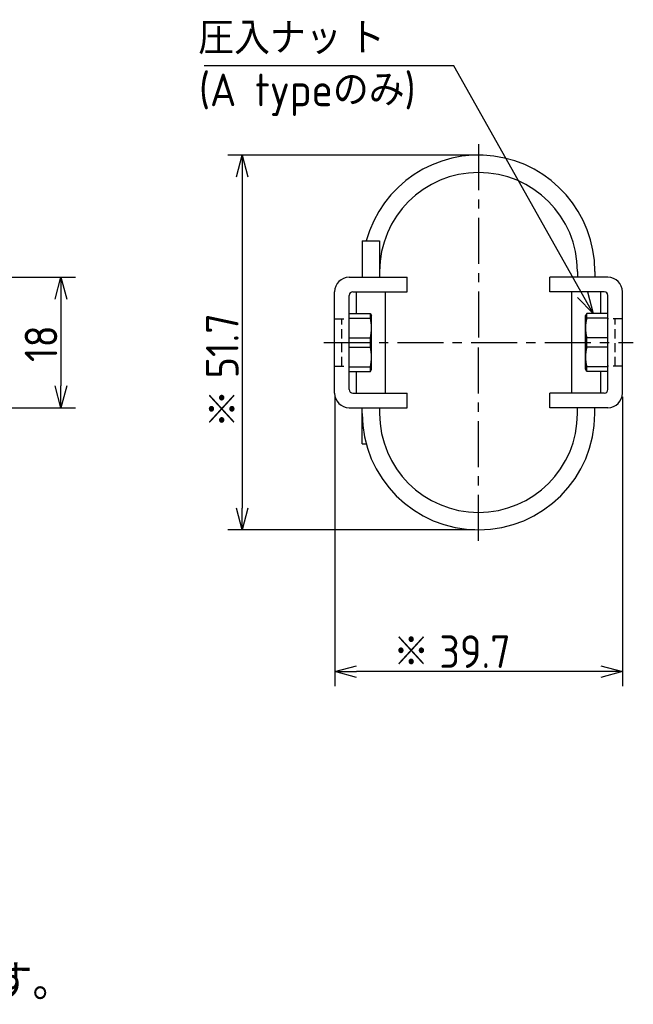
# Model space of a CAD drawing. Extents: x -73 to 314, y 149 to 285.
# Tile 10 of 10: x 229 to 314, y 149 to 285. Entities that reach past the tile are written whole.
import ezdxf

# ---------------------------------------------------------------- set-up
doc = ezdxf.new("R2010")
doc.units = 0
doc.header["$LTSCALE"] = 0.2
doc.linetypes.add('CENTER', pattern=[50.8, 31.75, -6.35, 6.35, -6.35])
doc.linetypes.add('HIDDEN', pattern=[9.525, 6.35, -3.175])
doc.layers.get('0').update_dxf_attribs({"linetype": 'CONTINUOUS'})
doc.layers.get('DEFPOINTS').update_dxf_attribs({"linetype": 'CONTINUOUS'})
doc.layers.add('18-0-CON', color=3, linetype='CONTINUOUS')
doc.layers.add('18-2-CEN', color=1, linetype='CENTER')
doc.styles.add('DIMENSION', font='isocp.shx', dxfattribs={"bigfont": 'bigfont.shx'})
doc.styles.get("Standard").update_dxf_attribs({"font": 'isocp.shx', "bigfont": 'bigfont.shx'})
doc.dimstyles.get("Standard").update_dxf_attribs({"dimtxt": 0.18, "dimasz": 0.18, "dimexe": 0.18, "dimexo": 0.0625, "dimgap": 0.09, "dimtad": 0, "dimtih": 1, "dimtoh": 1, "dimzin": 0, "dimcen": 0.09, "dimazin": 3, "dimtfac": 1, "dimtofl": 0, "dimtmove": 0, "dimatfit": 3})

# ---------------------------------------------------------------- blocks, each defined once
blk = doc.blocks.new('_OPEN30')
at = {"color": 0, "linetype": 'BYBLOCK'}
for p, q in [((-1, 0.268), (0, 0)), ((0, 0), (-1, -0.268)), ((0, 0), (-1, 0))]:
    blk.add_line(p, q, dxfattribs=at)
blk = doc.blocks.new('*U27')
at = {"color": 0, "style": 'DIMENSION'}
blk.add_text('18', height=4.5, rotation=90, dxfattribs=at).set_placement((234.5, 237.7))
blk = doc.blocks.new('*D26')
at = {"color": 0}
for p, q in [((198.3, 249.4), (237, 249.4)), ((235, 246.4), (235, 234.4)), ((198.3, 231.4), (237, 231.4))]:
    blk.add_line(p, q, dxfattribs=at)
at = {"layer": 'DEFPOINTS', "color": 0}
for p in [(197.8, 249.4), (197.8, 231.4), (235, 231.4)]:
    blk.add_point(p, dxfattribs=at)
at = {"color": 0, "xscale": 3, "yscale": 3, "zscale": 3}
for p, rotation in [((235, 249.4), 90), ((235, 231.4), 270)]:
    blk.add_blockref('_OPEN30', p, dxfattribs=dict(at, rotation=rotation))
at = {"layer": '18-0-CON'}
blk.add_blockref('*U27', (0, 0), dxfattribs=at)
blk = doc.blocks.new('*U41')
at = {"color": 0, "style": 'DIMENSION'}
blk.add_text('39.7', height=4.5, dxfattribs=at).set_placement((287.2, 195.5))
blk = doc.blocks.new('*D40')
at = {"color": 0}
for p, q in [((272.76, 232.9), (272.76, 193)), ((312.46, 232.9), (312.46, 193)), ((309.46, 195), (275.76, 195))]:
    blk.add_line(p, q, dxfattribs=at)
at = {"layer": 'DEFPOINTS', "color": 0}
for p in [(272.76, 233.4), (312.46, 233.4), (272.76, 195)]:
    blk.add_point(p, dxfattribs=at)
at = {"color": 0, "xscale": 3, "yscale": 3, "zscale": 3, "rotation": 180}
blk.add_blockref('_OPEN30', (272.76, 195), dxfattribs=at)
at = {"color": 0, "xscale": 3, "yscale": 3, "zscale": 3}
blk.add_blockref('_OPEN30', (312.46, 195), dxfattribs=at)
at = {"layer": '18-0-CON'}
blk.add_blockref('*U41', (0, 0), dxfattribs=at)
blk = doc.blocks.new('*U43')
at = {"color": 0, "style": 'DIMENSION'}
blk.add_text('51.7', height=4.5, rotation=90, dxfattribs=at).set_placement((259.5, 235.45))
blk = doc.blocks.new('*D42')
at = {"color": 0}
for p, q in [((292.11, 266.25), (258, 266.25)), ((260, 263.25), (260, 217.55)), ((292.11, 214.55), (258, 214.55))]:
    blk.add_line(p, q, dxfattribs=at)
at = {"layer": 'DEFPOINTS', "color": 0}
for p in [(292.61, 266.25), (260, 214.55), (292.61, 214.55)]:
    blk.add_point(p, dxfattribs=at)
at = {"color": 0, "xscale": 3, "yscale": 3, "zscale": 3}
for p, rotation in [((260, 266.25), 90), ((260, 214.55), 270)]:
    blk.add_blockref('_OPEN30', p, dxfattribs=dict(at, rotation=rotation))
at = {"layer": '18-0-CON'}
blk.add_blockref('*U43', (0, 0), dxfattribs=at)
blk = doc.blocks.new('*U100')
at = {"color": 0}
blk.add_text('(A typeのみ)', height=4.5, dxfattribs=at).set_placement((254.05, 273))
blk = doc.blocks.new('*U103')
blk.add_text('また、ヘリカル防振器はレベリング機能が御座いませんので、お客様にてシム等を用いてレベリングをお願い致します。', height=5).set_placement((-60.43, 149.67))
blk = doc.blocks.new('*U104')
at = {"layer": '18-0-CON'}
blk.add_text('※', height=4.5, dxfattribs=at).set_placement((254.7, 228.77))
blk = doc.blocks.new('*U105')
at = {"layer": '18-0-CON'}
blk.add_text('※', height=4.5, dxfattribs=at).set_placement((280.84, 195.45))

msp = doc.modelspace()

# ---------------------------------------------------------------- linework, layer by layer
for p, q in [((276.556, 254.403), (278.956, 254.403)), ((274.756, 249.403), (282.756, 249.403)), ((282.756, 247.403), (282.756, 249.403)), ((310.456, 249.403), (302.456, 249.403)), ((302.456, 247.403), (302.456, 249.403)), ((272.756, 233.403), (272.756, 247.403)), ((275.256, 247.403), (282.756, 247.403)), ((275.756, 244.403), (275.756, 247.403)), ((279.756, 233.403), (279.756, 247.403)), ((309.956, 247.403), (302.456, 247.403)), ((305.456, 233.403), (305.456, 247.403)), ((309.456, 244.403), (309.456, 247.403)), ((312.456, 233.403), (312.456, 247.403)), ((274.756, 233.903), (274.756, 246.903)), ((310.456, 233.903), (310.456, 246.903)), ((274.756, 244.403), (277.683, 244.403)), ((274.756, 243.773), (277.683, 243.773)), ((277.683, 243.773), (277.683, 244.403)), ((277.683, 244.403), (277.856, 244.103)), ((277.856, 236.703), (277.856, 244.103)), ((307.53, 244.403), (307.356, 244.103)), ((307.356, 236.703), (307.356, 244.103)), ((310.456, 244.403), (307.53, 244.403)), ((307.53, 243.773), (307.53, 244.403)), ((310.456, 243.773), (307.53, 243.773)), ((274.756, 241.038), (277.683, 241.038)), ((277.683, 239.768), (277.683, 241.038)), ((310.456, 241.038), (307.53, 241.038)), ((307.53, 239.768), (307.53, 241.038)), ((274.756, 239.768), (277.683, 239.768)), ((310.456, 239.768), (307.53, 239.768)), ((274.756, 237.033), (277.683, 237.033)), ((274.756, 236.403), (277.683, 236.403)), ((275.756, 233.403), (275.756, 236.403)), ((277.683, 236.403), (277.683, 237.033)), ((277.683, 236.403), (277.856, 236.703)), ((307.53, 236.403), (307.356, 236.703)), ((310.456, 237.033), (307.53, 237.033)), ((307.53, 236.403), (307.53, 237.033)), ((310.456, 236.403), (307.53, 236.403)), ((309.456, 233.403), (309.456, 236.403)), ((275.256, 233.403), (282.756, 233.403)), ((282.756, 231.403), (282.756, 233.403)), ((309.956, 233.403), (302.456, 233.403)), ((302.456, 231.403), (302.456, 233.403)), ((274.756, 231.403), (282.756, 231.403)), ((278.956, 231.403), (278.956, 230.603)), ((310.456, 231.403), (302.456, 231.403)), ((276.556, 226.403), (277.116, 226.403))]:
    msp.add_line(p, q)
at = {"color": 0}
for p, q in [((276.556, 254.403), (276.556, 249.403)), ((278.956, 254.403), (278.956, 249.403)), ((306.256, 250.203), (306.256, 249.403)), ((308.656, 250.203), (308.656, 249.403)), ((276.556, 226.403), (276.556, 231.403)), ((306.256, 230.603), (306.256, 231.403)), ((308.656, 230.603), (308.656, 231.403))]:
    msp.add_line(p, q, dxfattribs=at)
at = {"color": 0, "linetype": 'HIDDEN'}
for p, q in [((272.756, 243.653), (274.756, 243.653)), ((273.756, 237.153), (273.756, 243.653)), ((312.456, 243.653), (310.456, 243.653)), ((311.456, 237.153), (311.456, 243.653)), ((272.756, 237.153), (274.756, 237.153)), ((312.456, 237.153), (310.456, 237.153))]:
    msp.add_line(p, q, dxfattribs=at)
at = {"color": 0}
msp.add_lwpolyline([(306.939, 247.014), (289.179, 278.571), (254.779, 278.571)], dxfattribs=at)
for centre, radius, start, end in [((292.606, 250.203), 16.05, 0, 164.8301), ((292.606, 250.203), 13.65, 0, 180), ((274.756, 247.403), 2, 90, 180), ((310.456, 247.403), 2, 0, 90), ((275.256, 246.903), 0.5, 90, 180), ((309.956, 246.903), 0.5, 0, 90), ((272.403, 242.405), 5.455, 345.48138, 14.51862), ((312.81, 242.405), 5.455, 165.48138, 194.51862), ((272.403, 238.4), 5.455, 345.48138, 14.51862), ((312.81, 238.4), 5.455, 165.48138, 194.51862), ((275.256, 233.903), 0.5, 180, 270), ((309.956, 233.903), 0.5, 270, 0), ((274.756, 233.403), 2, 180, 270), ((310.456, 233.403), 2, 270, 0), ((292.606, 230.603), 16.05, 180, 0), ((292.606, 230.603), 13.65, 180, 360)]:
    msp.add_arc(centre, radius, start, end)
at = {"layer": '18-2-CEN', "color": 0}
for p, q in [((292.606, 267.753), (292.606, 240.403)), ((271.256, 240.403), (313.956, 240.403)), ((292.606, 213.053), (292.606, 240.403))]:
    msp.add_line(p, q, dxfattribs=at)

# ---------------------------------------------------------------- block references
for name in ['*U100', '*U103']:
    msp.add_blockref(name, (0, 0))
at = {"color": 0, "xscale": 3, "yscale": 3, "zscale": 3, "rotation": 299.5023476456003}
msp.add_blockref('_OPEN30', (308.417, 244.403), dxfattribs=at)
at = {"layer": '18-0-CON'}
for name in ['*U104', '*U105']:
    msp.add_blockref(name, (0, 0), dxfattribs=at)

# ---------------------------------------------------------------- texts
at = {"color": 0}
for s, p in [('圧入ナッ', (253.934, 280.152)), ('ト', (274.742, 280.152))]:
    msp.add_text(s, height=4.5, dxfattribs=at).set_placement(p)

# ---------------------------------------------------------------- dimensions: what is measured, and where the dimension line sits
for base, p1, p2, picture, middle in [((260, 214.553), (292.606, 266.253), (292.606, 214.553), '*D42', (257.25, 240.403)), ((235, 231.403), (197.799, 249.403), (197.799, 231.403), '*D26', (232.25, 240.403))]:
    dim = msp.add_linear_dim(base=base, p1=p1, p2=p2, angle=90, dimstyle='Standard', override={"dimscale": 1, "dimclrd": 0, "dimclre": 0, "dimclrt": 0, "dimtol": 0, "dimtp": 0.1, "dimtm": 0}, dxfattribs=at)
    dim.commit()
    dim.dimension.update_dxf_attribs({"geometry": picture, "text_midpoint": middle})
dim = msp.add_linear_dim(base=(272.756, 195), p1=(312.456, 233.403), p2=(272.756, 233.403), dimstyle='Standard', override={"dimscale": 1, "dimclrd": 0, "dimclre": 0, "dimclrt": 0, "dimtol": 0, "dimtp": 0.1, "dimtm": 0}, dxfattribs=at)
dim.commit()
dim.dimension.update_dxf_attribs({"geometry": '*D40', "text_midpoint": (292.606, 197.75)})

doc.saveas('drawing.dxf')
